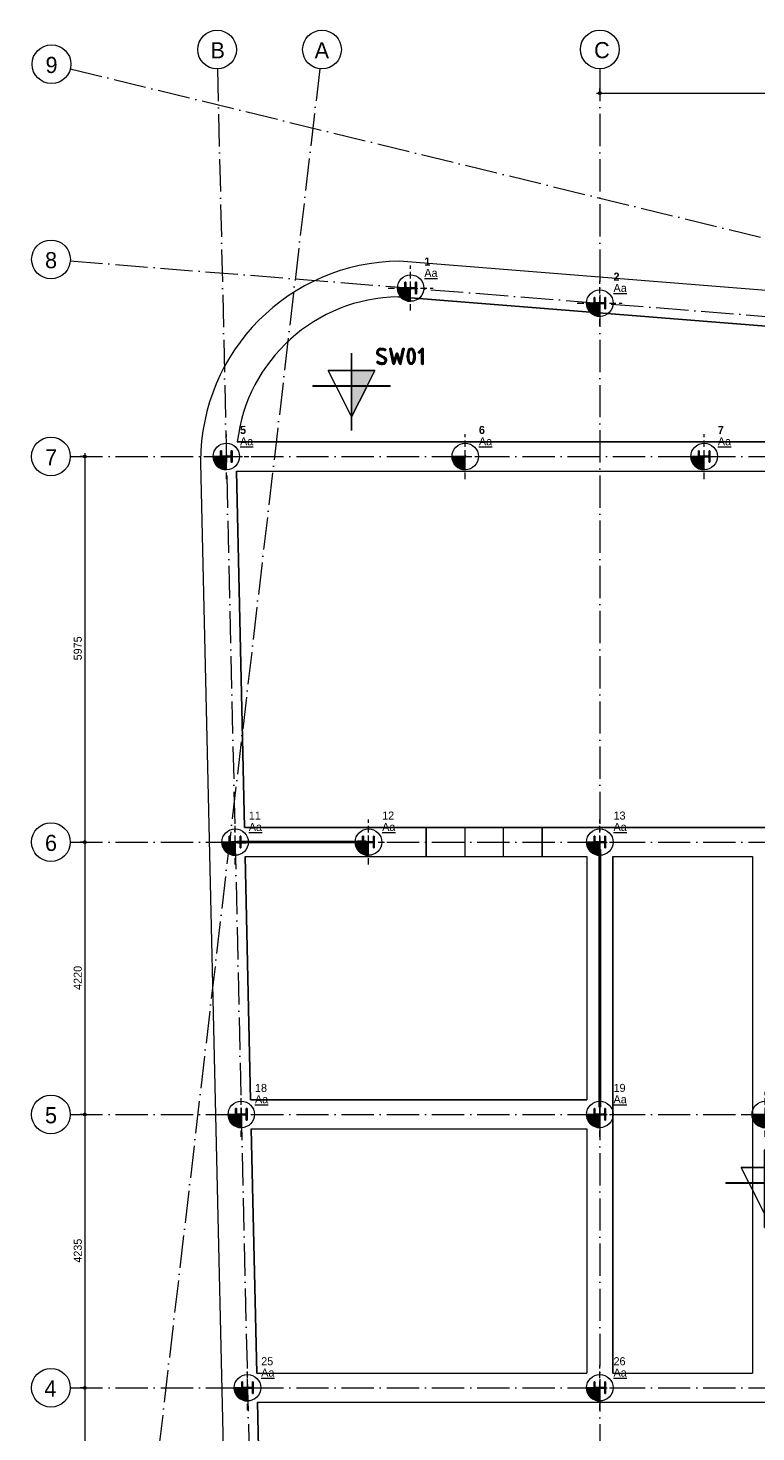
# Model space of a CAD drawing. Header units: millimetres. Extents: x 1146 to 23950, y 6845 to 40413.
# Tile 2 of 4: x 1146 to 12417, y 18661 to 40413. Entities that reach past the tile are written whole.
import ezdxf

# ---------------------------------------------------------------- set-up
doc = ezdxf.new("R2010")
doc.units = ezdxf.units.MM
doc.linetypes.add('00_PBT_HID2', pattern=[150, 100, -50])
doc.linetypes.add('00_PBT_STRA', pattern=[1400, 500, -100, 0, -100, 500, -100, 0, -100])
for name, color, linetype, lineweight in [('A-____-____-DIMS', 211, 'Continuous', 13), ('A-____-____-DIMS-50', 211, 'Continuous', 13), ('A-DETL-____-MBND', 5, 'Continuous', 13), ('A-DETL-GENF-HDLN', 90, '00_PBT_HID2', 18), ('A-DETL-GENF-OTLN', 92, 'Continuous', 18), ('A-GENM-____-OTLN', 13, 'Continuous', 25), ('S-FNDN-____-IDEN', 2, 'Continuous', 18), ('S-FNDN-____-OTLN', 32, 'Continuous', 25), ('S-GRID-____-IDEN', 1, 'Continuous', 18), ('S-GRID-____-OTLN', 1, 'Continuous', 13)]:
    doc.layers.add(name, color=color, linetype=linetype, lineweight=lineweight)
doc.styles.add('PBT-Font', font='PBT-FONT.ttf', dxfattribs={"height": 250})
doc.styles.add('PBT-Font_1', font='PBT-FONT.ttf', dxfattribs={"height": 125})
doc.styles.add('PBT-Font_B', font='txt', dxfattribs={"height": 125})
doc.styles.add('PBT-Font_I', font='PBT-FONTi.ttf', dxfattribs={"height": 125})
doc.dimstyles.new('PBT_DIM_2_50mm_nk', dxfattribs={"dimscale": 304.8, "dimtxt": 125.344371, "dimasz": 0.147638, "dimexe": 0.246063, "dimexo": 0.0625, "dimgap": 0.032808, "dimtad": 1, "dimdec": 3, "dimrnd": 0.001, "dimdsep": 46, "dimtxsty": 'PBT-Font_1', "dimblk1": 'DOTBLANK', "dimblk2": 'DOTBLANK', "dimsah": 1, "dimcen": 0.09, "dimdle": 0.164042, "dimazin": 0, "dimtfac": 1, "dimtdec": 4, "dimtix": 1, "dimtmove": 0, "dimatfit": 3, "dimfxl": 0.246063, "dimfxlon": 1, "dimtvp": 1, "dimtolj": 1, "dimtzin": 0, "dimarcsym": 2})

# ---------------------------------------------------------------- blocks, each defined once
blk = doc.blocks.new('28_PBT_SC_stalen kolom_H-profiel_R24 - HE180B-1678606-palenplan')
at = {"layer": 'A-DETL-____-MBND'}
for p, q in [((-90, 76), (-90, 90)), ((-90, 90), (90, 90)), ((90, 90), (-90, 90)), ((-90, 90), (-90, 76)), ((-19.25, 76), (-90, 76)), ((-90, 76), (-19.25, 76)), ((-4.25, -61), (-4.25, 61)), ((-4.25, 61), (-4.25, -61)), ((4.25, 61), (4.25, -61)), ((4.25, -61), (4.25, 61)), ((90, 76), (19.25, 76)), ((19.25, 76), (90, 76)), ((90, 90), (90, 76)), ((90, 76), (90, 90)), ((-90, -90), (-90, -76)), ((-90, -76), (-19.25, -76)), ((-19.25, -76), (-90, -76)), ((-90, -76), (-90, -90)), ((90, -90), (-90, -90)), ((-90, -90), (90, -90)), ((19.25, -76), (90, -76)), ((90, -76), (19.25, -76)), ((90, -76), (90, -90)), ((90, -90), (90, -76))]:
    blk.add_line(p, q, dxfattribs=at)
for centre, start, end in [((-19.25, 61), 360, 90), ((-19.25, 61), 0, 90), ((19.25, 61), 90, 180), ((19.25, 61), 90, 180), ((-19.25, -61), 270, 360), ((-19.25, -61), 270, 0), ((19.25, -61), 180, 270), ((19.25, -61), 180, 270)]:
    blk.add_arc(centre, 15, start, end, dxfattribs=at)
blk = doc.blocks.new('28_PBT_SC_stalen kolom_H-profiel_R24 - HE180B-1678608-palenplan')
at = {"layer": 'A-DETL-____-MBND'}
for p, q in [((-90, 76), (-90, 90)), ((-90, 90), (90, 90)), ((90, 90), (-90, 90)), ((-90, 90), (-90, 76)), ((-19.25, 76), (-90, 76)), ((-90, 76), (-19.25, 76)), ((-4.25, -61), (-4.25, 61)), ((-4.25, 61), (-4.25, -61)), ((4.25, 61), (4.25, -61)), ((4.25, -61), (4.25, 61)), ((90, 76), (19.25, 76)), ((19.25, 76), (90, 76)), ((90, 90), (90, 76)), ((90, 76), (90, 90)), ((-90, -90), (-90, -76)), ((-90, -76), (-19.25, -76)), ((-19.25, -76), (-90, -76)), ((-90, -76), (-90, -90)), ((90, -90), (-90, -90)), ((-90, -90), (90, -90)), ((19.25, -76), (90, -76)), ((90, -76), (19.25, -76)), ((90, -76), (90, -90)), ((90, -90), (90, -76))]:
    blk.add_line(p, q, dxfattribs=at)
for centre, start, end in [((-19.25, 61), 360, 90), ((-19.25, 61), 0, 90), ((19.25, 61), 90, 180), ((19.25, 61), 90, 180), ((-19.25, -61), 270, 360), ((-19.25, -61), 270, 0), ((19.25, -61), 180, 270), ((19.25, -61), 180, 270)]:
    blk.add_arc(centre, 15, start, end, dxfattribs=at)
blk = doc.blocks.new('28_PBT_SC_stalen kolom_H-profiel_R24 - HE180B-1678607-palenplan')
at = {"layer": 'A-DETL-____-MBND'}
for p, q in [((-90, 76), (-90, 90)), ((-90, 90), (90, 90)), ((90, 90), (-90, 90)), ((-90, 90), (-90, 76)), ((-19.25, 76), (-90, 76)), ((-90, 76), (-19.25, 76)), ((-4.25, -61), (-4.25, 61)), ((-4.25, 61), (-4.25, -61)), ((4.25, 61), (4.25, -61)), ((4.25, -61), (4.25, 61)), ((90, 76), (19.25, 76)), ((19.25, 76), (90, 76)), ((90, 90), (90, 76)), ((90, 76), (90, 90)), ((-90, -90), (-90, -76)), ((-90, -76), (-19.25, -76)), ((-19.25, -76), (-90, -76)), ((-90, -76), (-90, -90)), ((90, -90), (-90, -90)), ((-90, -90), (90, -90)), ((19.25, -76), (90, -76)), ((90, -76), (19.25, -76)), ((90, -76), (90, -90)), ((90, -90), (90, -76))]:
    blk.add_line(p, q, dxfattribs=at)
for centre, start, end in [((-19.25, 61), 360, 90), ((-19.25, 61), 0, 90), ((19.25, 61), 90, 180), ((19.25, 61), 90, 180), ((-19.25, -61), 270, 360), ((-19.25, -61), 270, 0), ((19.25, -61), 180, 270), ((19.25, -61), 180, 270)]:
    blk.add_arc(centre, 15, start, end, dxfattribs=at)
blk = doc.blocks.new('28_PBT_SF_stalen ligger_strip_R24 - windverband 12x150-1834332-palenplan')
at = {"layer": 'A-DETL-____-MBND'}
for p, q in [((4387, 27800), (4387, 27788)), ((4523, 27800), (4387, 27800)), ((4387, 27800), (6246, 27800)), ((4387, 27788), (4523, 27788)), ((6246, 27788), (4387, 27788)), ((4523, 27788), (4523, 27800)), ((4523, 27800), (6382, 27800)), ((6382, 27788), (4523, 27788)), ((6246, 27800), (6382, 27800)), ((6246, 27788), (6246, 27800)), ((6382, 27788), (6246, 27788)), ((6382, 27800), (6382, 27788))]:
    blk.add_line(p, q, dxfattribs=at)
blk = doc.blocks.new('28_PBT_SF_stalen ligger_strip_R24 - windverband 12x150-1834476-palenplan')
at = {"layer": 'A-DETL-____-MBND'}
for p, q in [((4386, 27800), (4386, 27812)), ((4386, 27812), (4523, 27812)), ((4386, 27812), (6246, 27812)), ((4523, 27800), (4386, 27800)), ((6246, 27800), (4386, 27800)), ((4523, 27812), (4523, 27800)), ((4523, 27812), (6382, 27812)), ((6382, 27800), (4523, 27800)), ((6382, 27812), (6246, 27812)), ((6246, 27812), (6246, 27800)), ((6246, 27800), (6382, 27800)), ((6382, 27800), (6382, 27812))]:
    blk.add_line(p, q, dxfattribs=at)
blk = doc.blocks.new('28_PBT_SF_stalen ligger_strip_R24 - windverband 12x150-1632353-palenplan')
at = {"layer": 'A-DETL-____-MBND'}
for p, q in [((10000, 27575), (10000, 27685)), ((10000, 27685), (10012, 27685)), ((10000, 23805), (10000, 27685)), ((10012, 27685), (10012, 27575)), ((10012, 27685), (10012, 23805)), ((10012, 27575), (10000, 27575)), ((10000, 23695), (10000, 27575)), ((10012, 27575), (10012, 23695)), ((10012, 23805), (10000, 23805)), ((10000, 23805), (10000, 23695)), ((10012, 23695), (10012, 23805)), ((10000, 23695), (10012, 23695))]:
    blk.add_line(p, q, dxfattribs=at)
blk = doc.blocks.new('28_PBT_SF_stalen ligger_strip_R24 - windverband 12x150-1632305-palenplan')
at = {"layer": 'A-DETL-____-MBND'}
for p, q in [((9988, 27685), (9988, 27575)), ((10000, 27685), (9988, 27685)), ((9988, 23805), (9988, 27685)), ((10000, 27575), (10000, 27685)), ((10000, 27685), (10000, 23805)), ((9988, 27575), (10000, 27575)), ((9988, 23695), (9988, 27575)), ((10000, 27575), (10000, 23695)), ((9988, 23805), (10000, 23805)), ((9988, 23695), (9988, 23805)), ((10000, 23805), (10000, 23695)), ((10000, 23695), (9988, 23695))]:
    blk.add_line(p, q, dxfattribs=at)
blk = doc.blocks.new('17_PBT_SFO_paal_rond_R24 - Ø410-500 _vHek Combi_-V1-palenplan')
at = {"layer": 'A-DETL-GENF-OTLN'}
blk.add_hatch(color=256, dxfattribs=at).paths.add_polyline_path([(0, -205), (0, 0), (-205, 0), (-200, -46), (-185, -89), (-160, -128), (-128, -160), (-89, -185), (-46, -200)])
at = {"layer": 'A-DETL-GENF-HDLN'}
for p, q in [((0, 0), (0, 348)), ((-349, 0), (0, 0)), ((0, -349), (0, 0)), ((0, 0), (348, 0))]:
    blk.add_line(p, q, dxfattribs=at)
at = {"layer": 'A-DETL-GENF-OTLN'}
for p, q in [((0, 0), (-205, 0)), ((0, -205), (0, 0))]:
    blk.add_line(p, q, dxfattribs=at)
blk.add_circle((0, 0), 205, dxfattribs=at)
blk.add_arc((0, 0), 205, 180, 270, dxfattribs=at)
at = {"layer": 'S-FNDN-____-OTLN'}
for p, q in [((0, 20), (0, -20)), ((-20, 0), (20, 0))]:
    blk.add_line(p, q, dxfattribs=at)
blk = doc.blocks.new('00_PBT_GM_sondering_R24 - Sondering-1644462-palenplan')
at = {"layer": 'A-GENM-____-OTLN'}
for points in [[(-2, -687), (2, -687), (2, -2), (600, -2), (600, 2), (2, 2), (2, 513), (-2, 513), (-2, 2), (-600, 2), (-600, -2), (-2, -2)], [(479, 336), (504, 340), (524, 354), (538, 375), (542, 399), (540, 417), (534, 432), (523, 445), (508, 455), (436, 491), (420, 505), (415, 525), (418, 539), (426, 552), (439, 560), (454, 563), (483, 560), (519, 550), (527, 554), (531, 563), (529, 569), (524, 573), (495, 583), (455, 586), (431, 582), (410, 568), (396, 547), (391, 523), (393, 505), (400, 490), (411, 477), (426, 467), (498, 431), (513, 417), (519, 397), (516, 383), (508, 370), (495, 362), (481, 359), (446, 365), (411, 382), (404, 384), (395, 381), (391, 372), (396, 362), (415, 350), (435, 342), (457, 337)], [(654, 336), (661, 338), (666, 346), (704, 459), (741, 346), (746, 338), (754, 336), (762, 338), (766, 346), (816, 574), (813, 583), (804, 586), (795, 584), (791, 576), (751, 395), (716, 501), (711, 508), (704, 511), (696, 508), (691, 501), (656, 395), (616, 576), (612, 584), (604, 586), (594, 583), (591, 574), (591, 571), (641, 346), (646, 338)], [(1098, 336), (1107, 339), (1110, 348), (1110, 574), (1107, 583), (1097, 586), (1087, 581), (1038, 532), (1034, 523), (1038, 514), (1047, 511), (1056, 515), (1086, 544), (1086, 348), (1089, 339)], [(130, 2), (242, 2), (362, 240), (2, 240), (2, 2)], [(2, -476), (240, -2), (2, -2)]]:
    blk.add_hatch(color=256, dxfattribs=at).paths.add_polyline_path(points)
h = blk.add_hatch(color=256, dxfattribs=at)
h.paths.add_polyline_path([(926, 336), (942, 339), (956, 348), (967, 363), (976, 384), (984, 419), (987, 461), (984, 503), (976, 538), (967, 559), (956, 574), (942, 583), (926, 586), (909, 583), (895, 574), (884, 560), (875, 539), (867, 503), (864, 461), (867, 419), (875, 383), (884, 362), (895, 348), (909, 339)])
h.paths.add_polyline_path([(926, 359), (916, 362), (907, 370), (900, 383), (894, 402), (889, 430), (888, 461), (889, 491), (895, 522), (900, 539), (907, 552), (916, 560), (926, 563), (935, 560), (944, 552), (951, 539), (957, 520), (962, 492), (963, 461), (962, 430), (957, 402), (951, 383), (944, 370), (935, 362)])
at = {"layer": 'A-GENM-____-OTLN', "lineweight": 13}
for p, q in [((2, 513), (-2, 513)), ((-2, 513), (-2, 2)), ((-2, 2), (-2, 513)), ((-2, 513), (2, 513)), ((2, 2), (2, 513)), ((2, 513), (2, 2)), ((396, 547), (391, 523)), ((391, 523), (396, 547)), ((391, 523), (393, 505)), ((393, 505), (391, 523)), ((393, 505), (400, 490)), ((400, 490), (393, 505)), ((410, 568), (396, 547)), ((396, 547), (410, 568)), ((400, 490), (411, 477)), ((411, 477), (400, 490)), ((431, 582), (410, 568)), ((410, 568), (431, 582)), ((411, 477), (426, 467)), ((426, 467), (411, 477)), ((415, 525), (418, 539)), ((418, 539), (415, 525)), ((420, 505), (415, 525)), ((415, 525), (420, 505)), ((418, 539), (426, 552)), ((426, 552), (418, 539)), ((436, 491), (420, 505)), ((420, 505), (436, 491)), ((426, 552), (439, 560)), ((439, 560), (426, 552)), ((426, 467), (498, 431)), ((498, 431), (426, 467)), ((455, 586), (431, 582)), ((431, 582), (455, 586)), ((508, 455), (436, 491)), ((436, 491), (508, 455)), ((439, 560), (454, 563)), ((454, 563), (439, 560)), ((454, 563), (483, 560)), ((483, 560), (454, 563)), ((495, 583), (455, 586)), ((455, 586), (495, 583)), ((483, 560), (513, 551)), ((513, 551), (483, 560)), ((524, 573), (495, 583)), ((495, 583), (524, 573)), ((523, 445), (508, 455)), ((508, 455), (523, 445)), ((513, 551), (519, 550)), ((519, 550), (513, 551)), ((519, 550), (527, 554)), ((527, 554), (519, 550)), ((534, 432), (523, 445)), ((523, 445), (534, 432)), ((529, 569), (524, 573)), ((524, 573), (529, 569)), ((527, 554), (531, 563)), ((531, 563), (527, 554)), ((531, 563), (529, 569)), ((529, 569), (531, 563)), ((594, 583), (591, 574)), ((591, 574), (594, 583)), ((591, 574), (591, 571)), ((591, 571), (591, 574)), ((591, 571), (641, 346)), ((641, 346), (591, 571)), ((604, 586), (594, 583)), ((594, 583), (604, 586)), ((612, 584), (604, 586)), ((604, 586), (612, 584)), ((616, 576), (612, 584)), ((612, 584), (616, 576)), ((656, 395), (616, 576)), ((616, 576), (656, 395)), ((691, 501), (656, 395)), ((656, 395), (691, 501)), ((666, 346), (704, 459)), ((704, 459), (666, 346)), ((696, 508), (691, 501)), ((691, 501), (696, 508)), ((704, 511), (696, 508)), ((696, 508), (704, 511)), ((711, 508), (704, 511)), ((704, 511), (711, 508)), ((704, 459), (741, 346)), ((741, 346), (704, 459)), ((716, 501), (711, 508)), ((711, 508), (716, 501)), ((751, 395), (716, 501)), ((716, 501), (751, 395)), ((791, 576), (751, 395)), ((751, 395), (791, 576)), ((766, 346), (816, 571)), ((816, 571), (766, 346)), ((795, 584), (791, 576)), ((791, 576), (795, 584)), ((804, 586), (795, 584)), ((795, 584), (804, 586)), ((813, 583), (804, 586)), ((804, 586), (813, 583)), ((816, 574), (813, 583)), ((813, 583), (816, 574)), ((816, 571), (816, 574)), ((816, 574), (816, 571)), ((867, 503), (864, 461)), ((864, 461), (867, 503)), ((864, 461), (867, 419)), ((867, 419), (864, 461)), ((875, 539), (867, 503)), ((867, 503), (875, 539)), ((884, 560), (875, 539)), ((875, 539), (884, 560)), ((895, 575), (884, 560)), ((884, 560), (895, 575)), ((888, 461), (889, 491)), ((889, 491), (888, 461)), ((889, 430), (888, 461)), ((888, 461), (889, 430)), ((889, 491), (895, 520)), ((895, 520), (889, 491)), ((909, 583), (895, 575)), ((895, 575), (909, 583)), ((895, 520), (900, 539)), ((900, 539), (895, 520)), ((900, 539), (907, 552)), ((907, 552), (900, 539)), ((907, 552), (916, 560)), ((916, 560), (907, 552)), ((926, 586), (909, 583)), ((909, 583), (926, 586)), ((916, 560), (926, 563)), ((926, 563), (916, 560)), ((942, 583), (926, 586)), ((926, 586), (942, 583)), ((926, 563), (935, 560)), ((935, 560), (926, 563)), ((935, 560), (944, 552)), ((944, 552), (935, 560)), ((956, 574), (942, 583)), ((942, 583), (956, 574)), ((944, 552), (951, 539)), ((951, 539), (944, 552)), ((951, 539), (957, 520)), ((957, 520), (951, 539)), ((967, 559), (956, 574)), ((956, 574), (967, 559)), ((957, 520), (962, 492)), ((962, 492), (957, 520)), ((962, 492), (963, 461)), ((963, 461), (962, 492)), ((963, 461), (962, 430)), ((962, 430), (963, 461)), ((976, 538), (967, 559)), ((967, 559), (976, 538)), ((984, 503), (976, 538)), ((976, 538), (984, 503)), ((987, 461), (984, 503)), ((984, 503), (987, 461)), ((984, 419), (987, 461)), ((987, 461), (984, 419)), ((1038, 532), (1034, 523)), ((1034, 523), (1038, 532)), ((1034, 523), (1038, 514)), ((1038, 514), (1034, 523)), ((1087, 581), (1038, 532)), ((1038, 532), (1087, 581)), ((1038, 514), (1047, 511)), ((1047, 511), (1038, 514)), ((1047, 511), (1056, 515)), ((1056, 515), (1047, 511)), ((1056, 515), (1086, 544)), ((1086, 544), (1056, 515)), ((1086, 544), (1086, 348)), ((1086, 348), (1086, 544)), ((1097, 586), (1087, 581)), ((1087, 581), (1097, 586)), ((1107, 583), (1097, 586)), ((1097, 586), (1107, 583)), ((1110, 574), (1107, 583)), ((1107, 583), (1110, 574)), ((1110, 348), (1110, 574)), ((1110, 574), (1110, 348)), ((-2, 240), (-362, 240)), ((-362, 240), (-242, 2)), ((-242, 2), (-362, 240)), ((-362, 240), (-2, 240)), ((-2, 2), (-2, 240)), ((-2, 240), (-2, 2)), ((362, 240), (2, 240)), ((2, 240), (2, 2)), ((2, 2), (2, 240)), ((2, 240), (362, 240)), ((242, 2), (362, 240)), ((362, 240), (242, 2)), ((395, 381), (391, 372)), ((391, 372), (395, 381)), ((391, 372), (396, 362)), ((396, 362), (391, 372)), ((404, 384), (395, 381)), ((395, 381), (404, 384)), ((396, 362), (415, 350)), ((415, 350), (396, 362)), ((411, 382), (404, 384)), ((404, 384), (411, 382)), ((446, 365), (411, 382)), ((411, 382), (446, 365)), ((415, 350), (435, 342)), ((435, 342), (415, 350)), ((435, 342), (457, 337)), ((457, 337), (435, 342)), ((481, 359), (446, 365)), ((446, 365), (481, 359)), ((457, 337), (479, 336)), ((479, 336), (457, 337)), ((479, 336), (504, 340)), ((504, 340), (479, 336)), ((495, 362), (481, 359)), ((481, 359), (495, 362)), ((508, 370), (495, 362)), ((495, 362), (508, 370)), ((498, 431), (513, 417)), ((513, 417), (498, 431)), ((504, 340), (524, 354)), ((524, 354), (504, 340)), ((516, 383), (508, 370)), ((508, 370), (516, 383)), ((513, 417), (519, 397)), ((519, 397), (513, 417)), ((519, 397), (516, 383)), ((516, 383), (519, 397)), ((524, 354), (538, 375)), ((538, 375), (524, 354)), ((540, 417), (534, 432)), ((534, 432), (540, 417)), ((538, 375), (542, 399)), ((542, 399), (538, 375)), ((542, 399), (540, 417)), ((540, 417), (542, 399)), ((641, 346), (646, 338)), ((646, 338), (641, 346)), ((646, 338), (654, 336)), ((654, 336), (646, 338)), ((654, 336), (661, 338)), ((661, 338), (654, 336)), ((661, 338), (666, 346)), ((666, 346), (661, 338)), ((741, 346), (746, 338)), ((746, 338), (741, 346)), ((746, 338), (754, 336)), ((754, 336), (746, 338)), ((754, 336), (762, 338)), ((762, 338), (754, 336)), ((762, 338), (766, 346)), ((766, 346), (762, 338)), ((867, 419), (875, 383)), ((875, 383), (867, 419)), ((875, 383), (884, 362)), ((884, 362), (875, 383)), ((884, 362), (895, 348)), ((895, 348), (884, 362)), ((894, 402), (889, 430)), ((889, 430), (894, 402)), ((900, 383), (894, 402)), ((894, 402), (900, 383)), ((895, 348), (909, 339)), ((909, 339), (895, 348)), ((907, 370), (900, 383)), ((900, 383), (907, 370)), ((916, 362), (907, 370)), ((907, 370), (916, 362)), ((909, 339), (926, 336)), ((926, 336), (909, 339)), ((926, 359), (916, 362)), ((916, 362), (926, 359)), ((935, 362), (926, 359)), ((926, 359), (935, 362)), ((926, 336), (942, 339)), ((942, 339), (926, 336)), ((944, 370), (935, 362)), ((935, 362), (944, 370)), ((942, 339), (956, 348)), ((956, 348), (942, 339)), ((951, 383), (944, 370)), ((944, 370), (951, 383)), ((957, 402), (951, 383)), ((951, 383), (957, 402)), ((956, 348), (967, 363)), ((967, 363), (956, 348)), ((962, 430), (957, 402)), ((957, 402), (962, 430)), ((967, 363), (976, 384)), ((976, 384), (967, 363)), ((976, 384), (984, 419)), ((984, 419), (976, 384)), ((1086, 348), (1089, 339)), ((1089, 339), (1086, 348)), ((1089, 339), (1098, 336)), ((1098, 336), (1089, 339)), ((1098, 336), (1107, 339)), ((1107, 339), (1098, 336)), ((1107, 339), (1110, 348)), ((1110, 348), (1107, 339)), ((-2, 2), (-600, 2)), ((-600, 2), (-600, -2)), ((-600, -2), (-600, 2)), ((-600, 2), (-2, 2)), ((-242, 2), (-2, 2)), ((-2, 2), (-242, 2)), ((600, 2), (2, 2)), ((2, 2), (600, 2)), ((2, 2), (242, 2)), ((242, 2), (2, 2)), ((600, -2), (600, 2)), ((600, 2), (600, -2)), ((-600, -2), (-2, -2)), ((-2, -2), (-600, -2)), ((-2, -2), (-240, -2)), ((-240, -2), (-2, -476)), ((-2, -476), (-240, -2)), ((-240, -2), (-2, -2)), ((-2, -2), (-2, -687)), ((-2, -687), (-2, -2)), ((-2, -476), (-2, -2)), ((-2, -2), (-2, -476)), ((2, -476), (240, -2)), ((240, -2), (2, -2)), ((2, -2), (2, -476)), ((2, -476), (2, -2)), ((2, -2), (240, -2)), ((240, -2), (2, -476)), ((2, -2), (600, -2)), ((2, -687), (2, -2)), ((2, -2), (2, -687)), ((600, -2), (2, -2)), ((-2, -687), (2, -687)), ((2, -687), (-2, -687))]:
    blk.add_line(p, q, dxfattribs=at)
blk = doc.blocks.new('00_PBT_GM_sondering_R24 - Sondering-1645363-palenplan')
at = {"layer": 'A-GENM-____-OTLN'}
for points in [[(2, -687), (2, -2), (600, -2), (600, 2), (2, 2), (2, 513), (-2, 513), (-2, 2), (-600, 2), (-600, -2), (-2, -2), (-2, -687)], [(479, 336), (504, 340), (524, 354), (538, 375), (542, 399), (540, 417), (534, 432), (523, 445), (508, 455), (436, 491), (420, 505), (415, 525), (418, 539), (426, 552), (439, 560), (454, 563), (483, 560), (519, 550), (527, 554), (531, 563), (529, 569), (524, 573), (495, 583), (455, 586), (431, 582), (410, 568), (396, 547), (391, 523), (393, 505), (400, 490), (411, 477), (426, 467), (498, 431), (513, 417), (519, 397), (516, 383), (508, 370), (495, 362), (481, 359), (446, 365), (411, 382), (404, 384), (395, 381), (391, 372), (396, 362), (415, 350), (435, 342), (457, 337)], [(754, 336), (762, 338), (766, 346), (816, 574), (813, 583), (804, 586), (795, 584), (791, 576), (751, 395), (716, 501), (711, 508), (704, 511), (696, 508), (691, 501), (656, 395), (616, 576), (612, 584), (604, 586), (594, 583), (591, 574), (591, 571), (641, 346), (646, 338), (654, 336), (661, 338), (666, 346), (704, 459), (741, 346), (746, 338)], [(1101, 336), (1125, 340), (1145, 354), (1158, 375), (1162, 399), (1162, 424), (1161, 439), (1156, 453), (1148, 465), (1137, 475), (1148, 485), (1156, 497), (1161, 510), (1162, 525), (1158, 548), (1145, 568), (1125, 582), (1101, 586), (1051, 586), (1042, 583), (1038, 575), (1042, 566), (1051, 563), (1101, 563), (1115, 560), (1127, 552), (1136, 539), (1138, 525), (1136, 510), (1127, 498), (1115, 490), (1101, 487), (1076, 487), (1067, 484), (1063, 475), (1067, 466), (1076, 463), (1101, 463), (1115, 461), (1127, 452), (1136, 439), (1138, 424), (1138, 398), (1136, 383), (1127, 371), (1115, 362), (1101, 359), (1051, 359), (1042, 356), (1038, 348), (1042, 339), (1051, 336)], [(230, 2), (242, 2), (362, 240), (2, 240), (2, 2)], [(2, -476), (240, -2), (2, -2), (2, -12)]]:
    blk.add_hatch(color=256, dxfattribs=at).paths.add_polyline_path(points)
h = blk.add_hatch(color=256, dxfattribs=at)
h.paths.add_polyline_path([(926, 336), (942, 339), (956, 348), (967, 363), (976, 384), (984, 419), (987, 461), (984, 503), (976, 538), (967, 559), (956, 574), (942, 583), (926, 586), (909, 583), (895, 575), (884, 560), (874, 537), (867, 503), (864, 461), (867, 419), (875, 383), (884, 362), (895, 348), (909, 339)])
h.paths.add_polyline_path([(926, 359), (916, 362), (907, 370), (900, 383), (894, 402), (889, 430), (888, 461), (889, 491), (895, 520), (900, 539), (907, 552), (916, 560), (926, 563), (935, 560), (944, 552), (952, 537), (957, 520), (962, 492), (963, 461), (962, 430), (957, 402), (951, 383), (944, 370), (935, 362)])
at = {"layer": 'A-GENM-____-OTLN', "lineweight": 13}
for p, q in [((2, 513), (-2, 513)), ((-2, 513), (-2, 2)), ((-2, 2), (-2, 513)), ((-2, 513), (2, 513)), ((2, 2), (2, 513)), ((2, 513), (2, 2)), ((396, 547), (391, 523)), ((391, 523), (396, 547)), ((391, 523), (393, 505)), ((393, 505), (391, 523)), ((393, 505), (400, 490)), ((400, 490), (393, 505)), ((410, 568), (396, 547)), ((396, 547), (410, 568)), ((400, 490), (411, 477)), ((411, 477), (400, 490)), ((431, 582), (410, 568)), ((410, 568), (431, 582)), ((411, 477), (426, 467)), ((426, 467), (411, 477)), ((415, 525), (418, 539)), ((418, 539), (415, 525)), ((420, 505), (415, 525)), ((415, 525), (420, 505)), ((418, 539), (426, 552)), ((426, 552), (418, 539)), ((436, 491), (420, 505)), ((420, 505), (436, 491)), ((426, 552), (439, 560)), ((439, 560), (426, 552)), ((426, 467), (498, 431)), ((498, 431), (426, 467)), ((455, 586), (431, 582)), ((431, 582), (455, 586)), ((508, 455), (436, 491)), ((436, 491), (508, 455)), ((439, 560), (454, 563)), ((454, 563), (439, 560)), ((454, 563), (483, 560)), ((483, 560), (454, 563)), ((495, 583), (455, 586)), ((455, 586), (495, 583)), ((483, 560), (513, 551)), ((513, 551), (483, 560)), ((524, 573), (495, 583)), ((495, 583), (524, 573)), ((523, 445), (508, 455)), ((508, 455), (523, 445)), ((513, 551), (519, 550)), ((519, 550), (513, 551)), ((519, 550), (527, 554)), ((527, 554), (519, 550)), ((534, 432), (523, 445)), ((523, 445), (534, 432)), ((529, 569), (524, 573)), ((524, 573), (529, 569)), ((527, 554), (531, 563)), ((531, 563), (527, 554)), ((531, 563), (529, 569)), ((529, 569), (531, 563)), ((594, 583), (591, 574)), ((591, 574), (594, 583)), ((591, 574), (591, 571)), ((591, 571), (591, 574)), ((591, 571), (641, 346)), ((641, 346), (591, 571)), ((604, 586), (594, 583)), ((594, 583), (604, 586)), ((612, 584), (604, 586)), ((604, 586), (612, 584)), ((616, 576), (612, 584)), ((612, 584), (616, 576)), ((656, 395), (616, 576)), ((616, 576), (656, 395)), ((691, 501), (656, 395)), ((656, 395), (691, 501)), ((666, 346), (704, 459)), ((704, 459), (666, 346)), ((696, 508), (691, 501)), ((691, 501), (696, 508)), ((704, 511), (696, 508)), ((696, 508), (704, 511)), ((711, 508), (704, 511)), ((704, 511), (711, 508)), ((704, 459), (741, 346)), ((741, 346), (704, 459)), ((716, 501), (711, 508)), ((711, 508), (716, 501)), ((751, 395), (716, 501)), ((716, 501), (751, 395)), ((791, 576), (751, 395)), ((751, 395), (791, 576)), ((766, 346), (816, 571)), ((816, 571), (766, 346)), ((795, 584), (791, 576)), ((791, 576), (795, 584)), ((804, 586), (795, 584)), ((795, 584), (804, 586)), ((813, 583), (804, 586)), ((804, 586), (813, 583)), ((816, 574), (813, 583)), ((813, 583), (816, 574)), ((816, 571), (816, 574)), ((816, 574), (816, 571)), ((867, 503), (864, 461)), ((864, 461), (867, 503)), ((864, 461), (867, 419)), ((867, 419), (864, 461)), ((875, 539), (867, 503)), ((867, 503), (875, 539)), ((884, 560), (875, 539)), ((875, 539), (884, 560)), ((895, 575), (884, 560)), ((884, 560), (895, 575)), ((888, 461), (889, 491)), ((889, 491), (888, 461)), ((889, 430), (888, 461)), ((888, 461), (889, 430)), ((889, 491), (895, 520)), ((895, 520), (889, 491)), ((909, 583), (895, 575)), ((895, 575), (909, 583)), ((895, 520), (900, 539)), ((900, 539), (895, 520)), ((900, 539), (907, 552)), ((907, 552), (900, 539)), ((907, 552), (916, 560)), ((916, 560), (907, 552)), ((926, 586), (909, 583)), ((909, 583), (926, 586)), ((916, 560), (926, 563)), ((926, 563), (916, 560)), ((942, 583), (926, 586)), ((926, 586), (942, 583)), ((926, 563), (935, 560)), ((935, 560), (926, 563)), ((935, 560), (944, 552)), ((944, 552), (935, 560)), ((956, 574), (942, 583)), ((942, 583), (956, 574)), ((944, 552), (951, 539)), ((951, 539), (944, 552)), ((951, 539), (957, 520)), ((957, 520), (951, 539)), ((967, 559), (956, 574)), ((956, 574), (967, 559)), ((957, 520), (962, 492)), ((962, 492), (957, 520)), ((962, 492), (963, 461)), ((963, 461), (962, 492)), ((963, 461), (962, 430)), ((962, 430), (963, 461)), ((976, 538), (967, 559)), ((967, 559), (976, 538)), ((984, 503), (976, 538)), ((976, 538), (984, 503)), ((987, 461), (984, 503)), ((984, 503), (987, 461)), ((984, 419), (987, 461)), ((987, 461), (984, 419)), ((1042, 583), (1038, 575)), ((1038, 575), (1042, 583)), ((1038, 575), (1042, 566)), ((1042, 566), (1038, 575)), ((1051, 586), (1042, 583)), ((1042, 583), (1051, 586)), ((1042, 566), (1051, 563)), ((1051, 563), (1042, 566)), ((1101, 586), (1051, 586)), ((1051, 586), (1101, 586)), ((1051, 563), (1101, 563)), ((1101, 563), (1051, 563)), ((1067, 484), (1063, 475)), ((1063, 475), (1067, 484)), ((1063, 475), (1067, 466)), ((1067, 466), (1063, 475)), ((1076, 487), (1067, 484)), ((1067, 484), (1076, 487)), ((1067, 466), (1076, 463)), ((1076, 463), (1067, 466)), ((1101, 487), (1076, 487)), ((1076, 487), (1101, 487)), ((1076, 463), (1101, 463)), ((1101, 463), (1076, 463)), ((1125, 582), (1101, 586)), ((1101, 586), (1125, 582)), ((1101, 563), (1115, 560)), ((1115, 560), (1101, 563)), ((1115, 490), (1101, 487)), ((1101, 487), (1115, 490)), ((1101, 463), (1115, 461)), ((1115, 461), (1101, 463)), ((1115, 560), (1127, 552)), ((1127, 552), (1115, 560)), ((1127, 498), (1115, 490)), ((1115, 490), (1127, 498)), ((1115, 461), (1127, 452)), ((1127, 452), (1115, 461)), ((1145, 568), (1125, 582)), ((1125, 582), (1145, 568)), ((1127, 552), (1136, 539)), ((1136, 539), (1127, 552)), ((1136, 510), (1127, 498)), ((1127, 498), (1136, 510)), ((1127, 452), (1136, 439)), ((1136, 439), (1127, 452)), ((1136, 539), (1138, 525)), ((1138, 525), (1136, 539)), ((1138, 525), (1136, 510)), ((1136, 510), (1138, 525)), ((1136, 439), (1138, 424)), ((1138, 424), (1136, 439)), ((1137, 475), (1148, 485)), ((1148, 485), (1137, 475)), ((1148, 465), (1137, 475)), ((1137, 475), (1148, 465)), ((1158, 548), (1145, 568)), ((1145, 568), (1158, 548)), ((1148, 485), (1156, 497)), ((1156, 497), (1148, 485)), ((1156, 453), (1148, 465)), ((1148, 465), (1156, 453)), ((1156, 497), (1161, 510)), ((1161, 510), (1156, 497)), ((1161, 439), (1156, 453)), ((1156, 453), (1161, 439)), ((1162, 525), (1158, 548)), ((1158, 548), (1162, 525)), ((1161, 510), (1162, 525)), ((1162, 525), (1161, 510)), ((1162, 424), (1161, 439)), ((1161, 439), (1162, 424)), ((-2, 240), (-362, 240)), ((-362, 240), (-242, 2)), ((-242, 2), (-362, 240)), ((-362, 240), (-2, 240)), ((-2, 2), (-2, 240)), ((-2, 240), (-2, 2)), ((362, 240), (2, 240)), ((2, 240), (2, 2)), ((2, 2), (2, 240)), ((2, 240), (362, 240)), ((242, 2), (362, 240)), ((362, 240), (242, 2)), ((395, 381), (391, 372)), ((391, 372), (395, 381)), ((391, 372), (396, 362)), ((396, 362), (391, 372)), ((404, 384), (395, 381)), ((395, 381), (404, 384)), ((396, 362), (415, 350)), ((415, 350), (396, 362)), ((411, 382), (404, 384)), ((404, 384), (411, 382)), ((446, 365), (411, 382)), ((411, 382), (446, 365)), ((415, 350), (435, 342)), ((435, 342), (415, 350)), ((435, 342), (457, 337)), ((457, 337), (435, 342)), ((481, 359), (446, 365)), ((446, 365), (481, 359)), ((457, 337), (479, 336)), ((479, 336), (457, 337)), ((479, 336), (504, 340)), ((504, 340), (479, 336)), ((495, 362), (481, 359)), ((481, 359), (495, 362)), ((508, 370), (495, 362)), ((495, 362), (508, 370)), ((498, 431), (513, 417)), ((513, 417), (498, 431)), ((504, 340), (524, 354)), ((524, 354), (504, 340)), ((516, 383), (508, 370)), ((508, 370), (516, 383)), ((513, 417), (519, 397)), ((519, 397), (513, 417)), ((519, 397), (516, 383)), ((516, 383), (519, 397)), ((524, 354), (538, 375)), ((538, 375), (524, 354)), ((540, 417), (534, 432)), ((534, 432), (540, 417)), ((538, 375), (542, 399)), ((542, 399), (538, 375)), ((542, 399), (540, 417)), ((540, 417), (542, 399)), ((641, 346), (646, 338)), ((646, 338), (641, 346)), ((646, 338), (654, 336)), ((654, 336), (646, 338)), ((654, 336), (661, 338)), ((661, 338), (654, 336)), ((661, 338), (666, 346)), ((666, 346), (661, 338)), ((741, 346), (746, 338)), ((746, 338), (741, 346)), ((746, 338), (754, 336)), ((754, 336), (746, 338)), ((754, 336), (762, 338)), ((762, 338), (754, 336)), ((762, 338), (766, 346)), ((766, 346), (762, 338)), ((867, 419), (875, 383)), ((875, 383), (867, 419)), ((875, 383), (884, 362)), ((884, 362), (875, 383)), ((884, 362), (895, 348)), ((895, 348), (884, 362)), ((894, 402), (889, 430)), ((889, 430), (894, 402)), ((900, 383), (894, 402)), ((894, 402), (900, 383)), ((895, 348), (909, 339)), ((909, 339), (895, 348)), ((907, 370), (900, 383)), ((900, 383), (907, 370)), ((916, 362), (907, 370)), ((907, 370), (916, 362)), ((909, 339), (926, 336)), ((926, 336), (909, 339)), ((926, 359), (916, 362)), ((916, 362), (926, 359)), ((935, 362), (926, 359)), ((926, 359), (935, 362)), ((926, 336), (942, 339)), ((942, 339), (926, 336)), ((944, 370), (935, 362)), ((935, 362), (944, 370)), ((942, 339), (956, 348)), ((956, 348), (942, 339)), ((951, 383), (944, 370)), ((944, 370), (951, 383)), ((957, 402), (951, 383)), ((951, 383), (957, 402)), ((956, 348), (967, 363)), ((967, 363), (956, 348)), ((962, 430), (957, 402)), ((957, 402), (962, 430)), ((967, 363), (976, 384)), ((976, 384), (967, 363)), ((976, 384), (984, 419)), ((984, 419), (976, 384)), ((1042, 356), (1038, 348)), ((1038, 348), (1042, 356)), ((1038, 348), (1042, 339)), ((1042, 339), (1038, 348)), ((1051, 359), (1042, 356)), ((1042, 356), (1051, 359)), ((1042, 339), (1051, 336)), ((1051, 336), (1042, 339)), ((1101, 359), (1051, 359)), ((1051, 359), (1101, 359)), ((1051, 336), (1101, 336)), ((1101, 336), (1051, 336)), ((1115, 362), (1101, 359)), ((1101, 359), (1115, 362)), ((1101, 336), (1125, 340)), ((1125, 340), (1101, 336)), ((1127, 371), (1115, 362)), ((1115, 362), (1127, 371)), ((1125, 340), (1145, 354)), ((1145, 354), (1125, 340)), ((1136, 383), (1127, 371)), ((1127, 371), (1136, 383)), ((1138, 398), (1136, 383)), ((1136, 383), (1138, 398)), ((1138, 424), (1138, 398)), ((1138, 398), (1138, 424)), ((1145, 354), (1158, 375)), ((1158, 375), (1145, 354)), ((1158, 375), (1162, 399)), ((1162, 399), (1158, 375)), ((1162, 399), (1162, 424)), ((1162, 424), (1162, 399)), ((-2, 2), (-600, 2)), ((-600, 2), (-600, -2)), ((-600, -2), (-600, 2)), ((-600, 2), (-2, 2)), ((-242, 2), (-2, 2)), ((-2, 2), (-242, 2)), ((600, 2), (2, 2)), ((2, 2), (600, 2)), ((2, 2), (242, 2)), ((242, 2), (2, 2)), ((600, -2), (600, 2)), ((600, 2), (600, -2)), ((-600, -2), (-2, -2)), ((-2, -2), (-600, -2)), ((-2, -2), (-240, -2)), ((-240, -2), (-2, -476)), ((-2, -476), (-240, -2)), ((-240, -2), (-2, -2)), ((-2, -2), (-2, -687)), ((-2, -687), (-2, -2)), ((-2, -476), (-2, -2)), ((-2, -2), (-2, -476)), ((2, -476), (240, -2)), ((240, -2), (2, -2)), ((2, -2), (2, -476)), ((2, -476), (2, -2)), ((2, -2), (240, -2)), ((240, -2), (2, -476)), ((2, -2), (600, -2)), ((2, -687), (2, -2)), ((2, -2), (2, -687)), ((600, -2), (2, -2)), ((-2, -687), (2, -687)), ((2, -687), (-2, -687))]:
    blk.add_line(p, q, dxfattribs=at)
blk = doc.blocks.new('Grid - Stramienbol-963102-palenplan')
at = {"layer": 'S-GRID-____-IDEN'}
blk.add_circle((0, 0), 6, dxfattribs=at)
blk = doc.blocks.new('DIMBLOCK1-palenplan')
at = {"layer": 'A-____-____-DIMS-50'}
for p, q in [((2025, 33775), (1950, 33775)), ((2025, 33825), (2025, 27800)), ((2025, 33775), (2100, 33775)), ((2025, 27800), (1950, 27800)), ((2025, 27800), (2100, 27800))]:
    blk.add_line(p, q, dxfattribs=at)
for centre in [(2025, 33775), (2025, 27800)]:
    blk.add_circle(centre, 22.5, dxfattribs=at)
at = {"layer": 'A-____-____-DIMS-50', "color": 0, "insert": (1852, 30616), "char_height": 125, "width": 411.51, "attachment_point": 1, "rotation": 90, "line_spacing_factor": 1.135194, "style": 'PBT-Font_1'}
blk.add_mtext('5975', dxfattribs=at)
blk = doc.blocks.new('_DotBlank')
at = {"color": 0, "linetype": 'ByBlock', "lineweight": -2}
blk.add_line((-0.5, 0), (-1, 0), dxfattribs=at)
blk.add_circle((0, 0), 0.5, dxfattribs=at)
blk = doc.blocks.new('DIMBLOCK2-palenplan')
at = {"layer": 'A-____-____-DIMS-50'}
for p, q in [((2025, 27800), (1950, 27800)), ((2025, 27800), (2025, 23580)), ((2025, 27800), (2100, 27800)), ((2025, 23580), (1950, 23580)), ((2025, 23580), (2100, 23580))]:
    blk.add_line(p, q, dxfattribs=at)
for centre in [(2025, 27800), (2025, 23580)]:
    blk.add_circle(centre, 22.5, dxfattribs=at)
at = {"layer": 'A-____-____-DIMS-50', "color": 0, "insert": (1852, 25510), "char_height": 125, "width": 431.37, "attachment_point": 1, "rotation": 90, "line_spacing_factor": 1.135194, "style": 'PBT-Font_1'}
blk.add_mtext('4220', dxfattribs=at)
blk = doc.blocks.new('DIMBLOCK3-palenplan')
at = {"layer": 'A-____-____-DIMS-50'}
for p, q in [((2025, 23580), (1950, 23580)), ((2025, 23580), (2025, 19345)), ((2025, 23580), (2100, 23580)), ((2025, 19345), (1950, 19345)), ((2025, 19345), (2100, 19345))]:
    blk.add_line(p, q, dxfattribs=at)
for centre in [(2025, 23580), (2025, 19345)]:
    blk.add_circle(centre, 22.5, dxfattribs=at)
at = {"layer": 'A-____-____-DIMS-50', "color": 0, "insert": (1852, 21283), "char_height": 125, "width": 431.37, "attachment_point": 1, "rotation": 90, "line_spacing_factor": 1.135194, "style": 'PBT-Font_1'}
blk.add_mtext('4235', dxfattribs=at)
blk = doc.blocks.new('DIMBLOCK4-palenplan')
at = {"layer": 'A-____-____-DIMS-50'}
for p, q in [((2025, 19345), (1950, 19345)), ((2025, 19345), (2025, 14615)), ((2025, 19345), (2100, 19345)), ((2025, 14615), (1950, 14615)), ((2025, 14615), (2100, 14615))]:
    blk.add_line(p, q, dxfattribs=at)
for centre in [(2025, 19345), (2025, 14615)]:
    blk.add_circle(centre, 22.5, dxfattribs=at)
at = {"layer": 'A-____-____-DIMS-50', "color": 0, "insert": (1852, 16800), "char_height": 125, "width": 431.37, "attachment_point": 1, "rotation": 90, "line_spacing_factor": 1.135194, "style": 'PBT-Font_1'}
blk.add_mtext('4730', dxfattribs=at)
blk = doc.blocks.new('DIMBLOCK6-palenplan')
at = {"layer": 'A-____-____-DIMS-50'}
for p, q in [((9950, 39403), (16100, 39403)), ((10000, 39403), (10000, 39478)), ((10000, 39403), (10000, 39328)), ((16050, 39403), (16050, 39478)), ((16050, 39403), (16050, 39328))]:
    blk.add_line(p, q, dxfattribs=at)
for centre in [(10000, 39403), (16050, 39403)]:
    blk.add_circle(centre, 22.5, dxfattribs=at)
at = {"layer": 'A-____-____-DIMS-50', "color": 0, "insert": (12855, 39576), "char_height": 125, "width": 408.67, "attachment_point": 1, "line_spacing_factor": 1.135194, "style": 'PBT-Font_1'}
blk.add_mtext('6050', dxfattribs=at)

msp = doc.modelspace()

# ---------------------------------------------------------------- linework, layer by layer
at = {"layer": 'A-DETL-____-MBND'}
for p, q in [((19426.8679, 35799.9861), (6895.0028, 36799.9095)), ((19426.8679, 35799.9861), (6895.0028, 36799.9095)), ((6876.2622, 36249.6568), (19405.1663, 35249.9697)), ((19405.1663, 35249.9697), (6876.2622, 36249.6568)), ((21611.3375, 34000), (4385.306, 34000)), ((4385.306, 34000), (21611.3375, 34000)), ((3817.691, 33675.7846), (3818.2018, 33675.7886)), ((3818.2018, 33675.7886), (3817.691, 33675.7846)), ((3818.2018, 33675.7886), (4317.6868, 11680.5222)), ((3818.2018, 33675.7886), (4317.6868, 11680.5222)), ((4496.6659, 28025), (4371.2001, 33550)), ((4371.2001, 33550), (4496.6659, 28025)), ((4371.2001, 33550), (21821.7595, 33550)), ((4371.2001, 33550), (21821.7595, 33550)), ((7908.5, 28025), (4496.6659, 28025)), ((4496.6659, 28025), (7308.5, 28025)), ((7308.5, 28025), (7308.5, 27575)), ((7308.5, 27575), (7308.5, 28025)), ((7308.5, 28025), (9108.5, 28025)), ((7908.5, 28025), (7908.5, 27575)), ((7908.5, 28025), (7908.5, 27575)), ((8508.5, 28025), (7908.5, 28025)), ((8508.5, 27575), (8508.5, 28025)), ((21632.7383, 28025), (8508.5, 28025)), ((8508.5, 27575), (8508.5, 28025)), ((9108.5, 28025), (21632.7383, 28025)), ((9108.5, 27575), (9108.5, 28025)), ((9108.5, 28025), (9108.5, 27575)), ((4592.4968, 23805), (4506.8849, 27575)), ((4506.8849, 27575), (4592.4968, 23805)), ((4506.8849, 27575), (7908.5, 27575)), ((4506.8849, 27575), (7308.5, 27575)), ((7308.5, 27575), (9108.5, 27575)), ((7908.5, 27575), (8508.5, 27575)), ((8508.5, 27575), (9800, 27575)), ((9108.5, 27575), (9800, 27575)), ((9800, 27575), (9800, 23805)), ((9800, 27575), (9800, 23805)), ((10200, 19570), (10200, 27575)), ((10200, 27575), (10200, 19570)), ((10200, 27575), (12362, 27575)), ((10200, 27575), (12362, 27575)), ((12362, 27575), (12362, 19570)), ((12362, 27575), (12362, 19570)), ((9800, 23805), (4592.4968, 23805)), ((4592.4968, 23805), (9800, 23805)), ((4688.6684, 19570), (4602.7158, 23355)), ((4602.7158, 23355), (4688.6684, 19570)), ((4602.7158, 23355), (9800, 23355)), ((4602.7158, 23355), (9800, 23355)), ((9800, 23355), (9800, 19570)), ((9800, 23355), (9800, 19570)), ((4688.6684, 19570), (9800, 19570)), ((4688.6684, 19570), (9800, 19570)), ((10200, 19570), (12362, 19570)), ((10200, 19570), (12362, 19570)), ((4796.0808, 14840), (4698.8873, 19120)), ((4698.8873, 19120), (4796.0808, 14840)), ((4698.8873, 19120), (20997.0782, 19120)), ((4698.8873, 19120), (20997.0782, 19120))]:
    msp.add_line(p, q, dxfattribs=at)
for radius, start, end in [(3100, 90.41759054, 179.95542295), (3100, 90.41759054, 179.95542295), (2550, 90.92877732, 173.24348738), (2550, 90.92877732, 173.24348738), (3100, 179.95542295, 180.4474136), (3100, 179.95542295, 180.4474136)]:
    msp.add_arc((6917.5964, 33699.9918), radius, start, end, dxfattribs=at)
at = {"layer": 'S-GRID-____-OTLN', "linetype": '00_PBT_STRA', "lineweight": 18}
for p, q in [((1799.7366, 39782.2951), (23317.3399, 34527.2737)), ((5662.2901, 39782.2951), (1822.0009, 6844.9239)), ((4079.6975, 39779.4873), (4820.734, 7147.2862)), ((10000, 39782.2951), (10000, 8279.5333)), ((1799.7366, 36805.1918), (23879.5623, 35043.4323)), ((1799.7366, 33775), (23949.7366, 33775)), ((1799.7366, 27800), (23949.7366, 27800)), ((1799.7366, 23580), (23949.7366, 23580)), ((1799.7366, 19345), (22098.9873, 19345))]:
    msp.add_line(p, q, dxfattribs=at)

# ---------------------------------------------------------------- block references
at = {"layer": 'A-DETL-____-MBND', "rotation": 89.99999999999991}
for name, p in [('28_PBT_SC_stalen kolom_H-profiel_R24 - HE180B-1678607-palenplan', (7070.3112, 36384.6502)), ('28_PBT_SC_stalen kolom_H-profiel_R24 - HE180B-1678607-palenplan', (10000, 36150.889)), ('28_PBT_SC_stalen kolom_H-profiel_R24 - HE180B-1678608-palenplan', (4216.0519, 33775)), ('28_PBT_SC_stalen kolom_H-profiel_R24 - HE180B-1678608-palenplan', (11615.4508, 33775)), ('28_PBT_SC_stalen kolom_H-profiel_R24 - HE180B-1678606-palenplan', (4351.7367, 27800)), ('28_PBT_SC_stalen kolom_H-profiel_R24 - HE180B-1678606-palenplan', (6417, 27800)), ('28_PBT_SC_stalen kolom_H-profiel_R24 - HE180B-1678606-palenplan', (10000, 27800)), ('28_PBT_SC_stalen kolom_H-profiel_R24 - HE180B-1678606-palenplan', (4447.5676, 23580)), ('28_PBT_SC_stalen kolom_H-profiel_R24 - HE180B-1678606-palenplan', (10000, 23580)), ('28_PBT_SC_stalen kolom_H-profiel_R24 - HE180B-1678606-palenplan', (4543.7392, 19345)), ('28_PBT_SC_stalen kolom_H-profiel_R24 - HE180B-1678606-palenplan', (10000, 19345))]:
    msp.add_blockref(name, p, dxfattribs=at)
at = {"layer": 'A-DETL-____-MBND'}
for name in ['28_PBT_SF_stalen ligger_strip_R24 - windverband 12x150-1834476-palenplan', '28_PBT_SF_stalen ligger_strip_R24 - windverband 12x150-1834332-palenplan', '28_PBT_SF_stalen ligger_strip_R24 - windverband 12x150-1632305-palenplan', '28_PBT_SF_stalen ligger_strip_R24 - windverband 12x150-1632353-palenplan']:
    msp.add_blockref(name, (0, 0), dxfattribs=at)
at = {"layer": 'A-GENM-____-OTLN'}
for name, p in [('00_PBT_GM_sondering_R24 - Sondering-1644462-palenplan', (6154.5949, 34865.4)), ('00_PBT_GM_sondering_R24 - Sondering-1645363-palenplan', (12551.539, 22516.2))]:
    msp.add_blockref(name, p, dxfattribs=at)
at = {"layer": 'S-FNDN-____-OTLN'}
for p in [(7070.3112, 36384.6502), (10000, 36150.889), (4216.0519, 33775), (7915.7514, 33775), (11615.4508, 33775), (4351.7367, 27800), (6417, 27800), (10000, 27800), (4447.5676, 23580), (10000, 23580), (12562, 23580), (4543.7392, 19345), (10000, 19345)]:
    msp.add_blockref('17_PBT_SFO_paal_rond_R24 - Ø410-500 _vHek Combi_-V1-palenplan', p, dxfattribs=at)
at = {"layer": 'S-GRID-____-IDEN', "xscale": 49.99999999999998, "yscale": 49.99999999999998, "zscale": 49.99999999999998}
for p, rotation in [((4072.8867, 40079.41), 181.3008919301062), ((5697.0329, 40080.2765), 173.3497008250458), ((10000, 40082.2951), 180), ((1508.3018, 39853.4692), 256.2758863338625), ((1500.6871, 36829.0531), 265.4380081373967), ((1499.7366, 33775), 269.9999999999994), ((1499.7366, 27800), 269.9999999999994), ((1499.7366, 23580), 269.9999999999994), ((1499.7366, 19345), 269.9999999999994)]:
    msp.add_blockref('Grid - Stramienbol-963102-palenplan', p, dxfattribs=dict(at, rotation=rotation))

# ---------------------------------------------------------------- texts
at = {"layer": 'S-FNDN-____-IDEN', "lineweight": 13, "char_height": 125, "attachment_point": 1}
for s, insert, width, style in [('\\fPBT-Font|b1|i0|c0|p2|;1', (7282.353, 36858.0989), 80.16875, 'PBT-Font_B'), ('\\LAa', (7282.353, 36682.248), 216.455625, 'PBT-Font_I'), ('\\fPBT-Font|b1|i0|c0|p2|;2', (10212.0418, 36624.3377), 112.23625, 'PBT-Font_B'), ('\\LAa', (10212.0418, 36448.4868), 216.455625, 'PBT-Font_I'), ('\\fPBT-Font|b1|i0|c0|p2|;5', (4428.0938, 34248.4487), 112.23625, 'PBT-Font_B'), ('\\fPBT-Font|b1|i0|c0|p2|;6', (8127.7932, 34248.4487), 112.23625, 'PBT-Font_B'), ('\\fPBT-Font|b1|i0|c0|p2|;7', (11827.4926, 34248.4487), 108.227812, 'PBT-Font_B'), ('\\LAa', (4428.0938, 34072.5977), 216.455625, 'PBT-Font_I'), ('\\LAa', (8127.7932, 34072.5977), 216.455625, 'PBT-Font_I'), ('\\LAa', (11827.4926, 34072.5977), 216.455625, 'PBT-Font_I'), ('\\LAa', (4563.7785, 28097.5977), 216.455625, 'PBT-Font_I'), ('11', (4563.7785, 28273.4487), 160.3375, 'PBT-Font_B'), ('\\LAa', (6629.0418, 28097.5977), 216.455625, 'PBT-Font_I'), ('12', (6629.0418, 28273.4487), 192.405, 'PBT-Font_B'), ('\\LAa', (10212.0418, 28097.5977), 216.455625, 'PBT-Font_I'), ('13', (10212.0418, 28273.4487), 192.405, 'PBT-Font_B'), ('18', (4659.6095, 24053.4487), 192.405, 'PBT-Font_B'), ('19', (10212.0418, 24053.4487), 192.405, 'PBT-Font_B'), ('\\LAa', (4659.6095, 23877.5977), 216.455625, 'PBT-Font_I'), ('\\LAa', (10212.0418, 23877.5977), 216.455625, 'PBT-Font_I'), ('25', (4755.781, 19818.4487), 224.4725, 'PBT-Font_B'), ('26', (10212.0418, 19818.4487), 224.4725, 'PBT-Font_B'), ('\\LAa', (4755.781, 19642.5977), 216.455625, 'PBT-Font_I'), ('\\LAa', (10212.0418, 19642.5977), 216.455625, 'PBT-Font_I')]:
    msp.add_mtext(s, dxfattribs=dict(at, insert=insert, width=width, style=style))
at = {"layer": 'S-GRID-____-IDEN', "lineweight": 35, "char_height": 250, "attachment_point": 1, "style": 'PBT-Font'}
for s, insert, width in [('B', (3970.4184, 40193.4769), 244.514687), ('A', (5582.9928, 40194.3266), 272.57375), ('C', (9910.811, 40196.3609), 212.447187), ('9', (1416.0634, 39966.6105), 216.455625), ('8', (1408.4063, 36941.9926), 216.455625), ('7', (1409.1969, 33887.8371), 212.447187), ('6', (1407.4469, 27912.8371), 216.455625), ('5', (1407.4469, 23692.8371), 216.455625), ('4', (1397.4469, 19457.8371), 240.50625)]:
    msp.add_mtext(s, dxfattribs=dict(at, insert=insert, width=width))

# ---------------------------------------------------------------- dimensions: what is measured, and where the dimension line sits
at = {"layer": 'A-____-____-DIMS'}
dim = msp.add_linear_dim(base=(16050, 39403.1735), p1=(10000, 39478.1735), p2=(16050, 39478.1735), dimstyle='PBT_DIM_2_50mm_nk', override={"dimpost": '<>', "dimfxl": 6050}, dxfattribs=at)
dim.commit()
dim.dimension.update_dxf_attribs({"geometry": 'DIMBLOCK6-palenplan', "text_midpoint": (13025, 39475.6735)})
for base, p1, p2, override, picture, middle in [((2024.6572, 27800), (2099.6572, 33775), (2099.6572, 27800), {"dimpost": '<>', "dimfxl": 5975}, 'DIMBLOCK1-palenplan', (1952.1572, 30787.5)), ((2024.6572, 23580), (2099.6572, 27800), (2099.6572, 23580), {"dimpost": '<>', "dimfxl": 4220}, 'DIMBLOCK2-palenplan', (1952.1572, 25690)), ((2024.6572, 19345), (2099.6572, 23580), (2099.6572, 19345), {"dimpost": '<>', "dimfxl": 4235}, 'DIMBLOCK3-palenplan', (1952.1572, 21462.5)), ((2024.6572, 14615), (2099.6572, 19345), (2099.6572, 14615), {"dimpost": '<>', "dimfxl": 4730}, 'DIMBLOCK4-palenplan', (1952.1572, 16980))]:
    dim = msp.add_linear_dim(base=base, p1=p1, p2=p2, angle=90, dimstyle='PBT_DIM_2_50mm_nk', override=override, dxfattribs=at)
    dim.commit()
    dim.dimension.update_dxf_attribs({"geometry": picture, "text_midpoint": middle})

doc.saveas('drawing.dxf')
